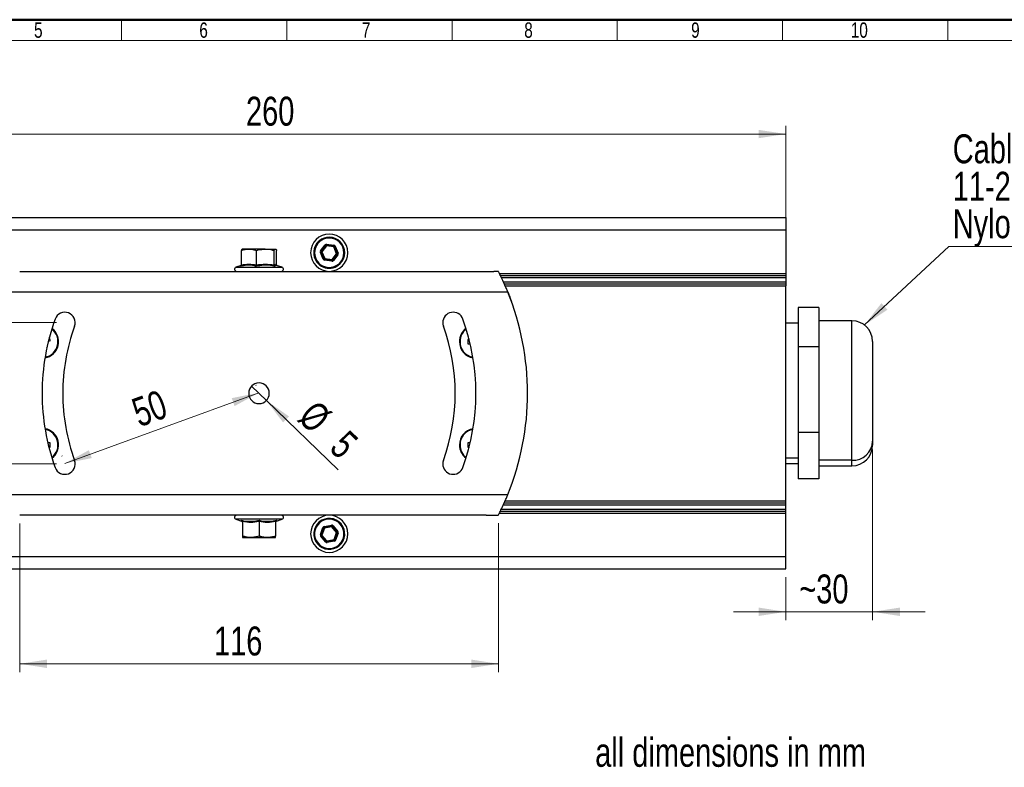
# Model space of a CAD drawing. Header units: millimetres. Extents: x 25 to 410, y 10 to 287.
# Tile 7 of 21: x 115 to 234, y 197 to 287. Entities that reach past the tile are written whole.
import ezdxf

# ---------------------------------------------------------------- set-up
doc = ezdxf.new("R2010")
doc.units = ezdxf.units.MM
doc.styles.add('SLDTEXTSTYLE0', font='TXT', dxfattribs={"width": 0.75})
doc.dimstyles.new('SLDDIMSTYLE0', dxfattribs={"dimtxt": 3.5, "dimasz": 3.302, "dimexe": 0, "dimexo": 0.0625, "dimgap": 0.875, "dimtad": 1, "dimlfac": 2, "dimrnd": 1e-09, "dimzin": 12, "dimdsep": 46, "dimtxsty": 'SLDTEXTSTYLE0', "dimsah": 1, "dimcen": 0.09, "dimadec": 0, "dimazin": 3, "dimtfac": 1, "dimtofl": 0, "dimtmove": 0, "dimatfit": 3, "dimfxl": 1, "dimfrac": 2, "dimtolj": 1, "dimtzin": 12, "dimarcsym": 0})
doc.dimstyles.new('SLDDIMSTYLE1', dxfattribs={"dimtxt": 3.5, "dimasz": 3.302, "dimexe": 0, "dimexo": 0.0625, "dimgap": 0.875, "dimtad": 1, "dimlfac": 2, "dimrnd": 1e-09, "dimzin": 12, "dimdsep": 46, "dimtxsty": 'SLDTEXTSTYLE0', "dimsah": 1, "dimcen": 0.09, "dimadec": 0, "dimazin": 3, "dimtfac": 1, "dimtmove": 0, "dimatfit": 0, "dimfxl": 1, "dimfrac": 2, "dimtolj": 1, "dimtzin": 12, "dimarcsym": 0})
doc.dimstyles.new('SLDDIMSTYLE2', dxfattribs={"dimtxt": 3.5, "dimasz": 3.302, "dimexe": 0, "dimexo": 0.0625, "dimgap": 0.875, "dimtad": 1, "dimdec": 0, "dimlfac": 2, "dimrnd": 1e-09, "dimzin": 12, "dimdsep": 46, "dimtxsty": 'SLDTEXTSTYLE0', "dimsah": 1, "dimcen": 0.09, "dimadec": 0, "dimazin": 3, "dimtfac": 1, "dimtdec": 0, "dimtofl": 0, "dimtmove": 0, "dimatfit": 3, "dimfxl": 1, "dimfrac": 2, "dimtolj": 1, "dimtzin": 12, "dimarcsym": 0})
doc.dimstyles.new('SLDDIMSTYLE3', dxfattribs={"dimtxt": 3.5, "dimasz": 3.302, "dimexe": 0, "dimexo": 0.0625, "dimgap": 0.875, "dimtad": 1, "dimdec": 0, "dimlfac": 2, "dimrnd": 1e-09, "dimzin": 12, "dimdsep": 46, "dimtxsty": 'SLDTEXTSTYLE0', "dimsah": 1, "dimcen": 0.09, "dimadec": 0, "dimazin": 3, "dimtfac": 1, "dimtdec": 0, "dimtmove": 0, "dimatfit": 0, "dimfxl": 1, "dimfrac": 2, "dimtolj": 1, "dimtzin": 12, "dimarcsym": 0})
doc.dimstyles.new('SLDDIMSTYLE4', dxfattribs={"dimtxt": 3.5, "dimasz": 3.302, "dimexe": 0, "dimexo": 0.0625, "dimgap": 0.875, "dimtad": 1, "dimlfac": 2, "dimrnd": 1e-09, "dimzin": 12, "dimdsep": 46, "dimtxsty": 'SLDTEXTSTYLE0', "dimblk1": 'NONE', "dimsah": 1, "dimcen": 0, "dimadec": 0, "dimazin": 3, "dimtfac": 1, "dimtmove": 0, "dimatfit": 3, "dimldrblk": 'NONE', "dimfxl": 1, "dimfrac": 2, "dimtolj": 1, "dimtzin": 12, "dimarcsym": 0})
doc.dimstyles.new('SLDDIMSTYLE5', dxfattribs={"dimtxt": 0.18, "dimasz": 3.302, "dimexe": 0, "dimexo": 0.0625, "dimgap": 0, "dimtad": 0, "dimtih": 1, "dimtoh": 1, "dimdec": 0, "dimrnd": 1e-09, "dimzin": 0, "dimdsep": 46, "dimtxsty": 'Standard', "dimsah": 1, "dimcen": 0.09, "dimadec": 0, "dimazin": 0, "dimtfac": 3.302, "dimtdec": 0, "dimtofl": 0, "dimtmove": 0, "dimatfit": 3, "dimfxl": 1, "dimfrac": 2, "dimtolj": 1, "dimtzin": 0, "dimarcsym": 0})

# ---------------------------------------------------------------- blocks, each defined once
blk = doc.blocks.new('_D_5')
at = {"color": 7, "linetype": 'Continuous', "lineweight": 0}
for p, q in [((78.01, 256.07), (78.01, 274.39)), ((208.01, 256.53), (208.01, 274.39)), ((78.01, 273.39), (208.01, 273.39))]:
    blk.add_line(p, q, dxfattribs=at)
at = {"color": 7, "linetype": 'Continuous', "lineweight": 18}
for points in [[(78.01, 273.39), (81.31, 272.88), (81.31, 273.89)], [(208.01, 273.39), (204.7, 273.89), (204.7, 272.88)]]:
    blk.add_solid(points, dxfattribs=at)
at = {"color": 7, "linetype": 'Continuous', "lineweight": 18, "insert": (142.68, 277.9), "char_height": 3.5, "attachment_point": 1, "style": 'SLDTEXTSTYLE0'}
blk.add_mtext('260', dxfattribs=at)
blk = doc.blocks.new('_D_6')
at = {"color": 7, "linetype": 'Continuous', "lineweight": 0}
for p, q in [((218.51, 235.23), (218.51, 214.6)), ((208.01, 219.78), (208.01, 214.6)), ((208.01, 215.6), (201.66, 215.6)), ((208.01, 215.6), (218.51, 215.6)), ((218.51, 215.6), (224.86, 215.6))]:
    blk.add_line(p, q, dxfattribs=at)
at = {"color": 7, "linetype": 'Continuous', "lineweight": 18}
for points in [[(208.01, 215.6), (204.7, 216.11), (204.7, 215.09)], [(218.51, 215.6), (221.81, 215.09), (221.81, 216.11)]]:
    blk.add_solid(points, dxfattribs=at)
at = {"color": 7, "linetype": 'Continuous', "lineweight": 18, "insert": (209.63, 220.11), "char_height": 3.5, "attachment_point": 1, "style": 'SLDTEXTSTYLE0'}
blk.add_mtext('~30', dxfattribs=at)
blk = doc.blocks.new('_D_7')
at = {"color": 7, "linetype": 'Continuous', "lineweight": 0}
for p, q in [((115.3, 226.28), (115.3, 208.31)), ((173.24, 226.33), (173.24, 208.31)), ((115.3, 209.31), (173.24, 209.31))]:
    blk.add_line(p, q, dxfattribs=at)
at = {"color": 7, "linetype": 'Continuous', "lineweight": 18}
for points in [[(115.3, 209.31), (118.6, 208.8), (118.6, 209.82)], [(173.24, 209.31), (169.94, 209.82), (169.94, 208.8)]]:
    blk.add_solid(points, dxfattribs=at)
at = {"color": 7, "linetype": 'Continuous', "lineweight": 18, "insert": (138.81, 213.82), "char_height": 3.5, "attachment_point": 1, "style": 'SLDTEXTSTYLE0'}
blk.add_mtext('116', dxfattribs=at)
blk = doc.blocks.new('_D_8')
at = {"color": 7, "linetype": 'Continuous', "lineweight": 0}
for p, q in [((107.32, 250.58), (107.32, 256.93)), ((119.76, 250.58), (106.32, 250.58)), ((107.32, 250.58), (107.32, 233.48)), ((119.76, 233.48), (106.32, 233.48)), ((107.32, 233.48), (107.32, 227.13))]:
    blk.add_line(p, q, dxfattribs=at)
at = {"color": 7, "linetype": 'Continuous', "lineweight": 18}
for points in [[(107.32, 250.58), (107.82, 253.88), (106.81, 253.88)], [(107.32, 233.48), (106.81, 230.18), (107.82, 230.18)]]:
    blk.add_solid(points, dxfattribs=at)
at = {"color": 7, "linetype": 'Continuous', "lineweight": 18, "insert": (102.8, 239.5), "char_height": 3.5, "attachment_point": 1, "rotation": 90, "style": 'SLDTEXTSTYLE0'}
blk.add_mtext('34', dxfattribs=at)
blk = doc.blocks.new('_D_9')
at = {"color": 7, "linetype": 'Continuous', "lineweight": 0}
for p, q in [((120.74, 233.54), (144.23, 242.09)), ((143.91, 242.97), (143.89, 243.03)), ((120.42, 234.42), (120.4, 234.48))]:
    blk.add_line(p, q, dxfattribs=at)
at = {"color": 7, "linetype": 'Continuous', "lineweight": 18}
for points in [[(144.23, 242.09), (140.96, 241.44), (141.3, 240.48)], [(120.74, 233.54), (124.02, 234.19), (123.67, 235.15)]]:
    blk.add_solid(points, dxfattribs=at)
at = {"color": 7, "linetype": 'Continuous', "lineweight": 18, "insert": (128.57, 241.19), "char_height": 3.5, "attachment_point": 1, "rotation": 20, "style": 'SLDTEXTSTYLE0'}
blk.add_mtext('50', dxfattribs=at)
blk = doc.blocks.new('_D_10')
at = {"color": 7, "linetype": 'Continuous', "lineweight": 0}
for q in [(143.36, 242.9), (153.82, 232.76)]:
    blk.add_line((145.15, 241.16), q, dxfattribs=at)
at = {"color": 7, "linetype": 'Continuous', "lineweight": 18}
blk.add_solid([(145.15, 241.16), (147.17, 238.5), (147.88, 239.23)], dxfattribs=at)
at = {"color": 7, "linetype": 'Continuous', "lineweight": 18, "char_height": 3.5, "attachment_point": 1, "rotation": 315.9192, "style": 'SLDTEXTSTYLE0'}
for s, insert in [('%%c', (151.24, 241.4)), ('5', (155.07, 237.76))]:
    blk.add_mtext(s, dxfattribs=dict(at, insert=insert))
blk = doc.blocks.new('_None')
blk = doc.blocks.new('SW_NOTE_0_3')
at = {"color": 0, "linetype": 'Continuous', "lineweight": 0}
blk.add_line((29.57, 0), (0, 0), dxfattribs=at)
at = {"color": 0, "linetype": 'Continuous', "lineweight": 0, "char_height": 3.5, "attachment_point": 1, "style": 'SLDTEXTSTYLE0'}
for s, insert in [('Cable Gland', (0.47, 13.58)), ('11-21mm', (0.47, 9.05)), ('Nylon', (0.47, 4.52))]:
    blk.add_mtext(s, dxfattribs=dict(at, insert=insert))

msp = doc.modelspace()

# ---------------------------------------------------------------- linework, layer by layer
at = {"color": 7, "linetype": 'Continuous', "lineweight": 50}
msp.add_line((25.0788, 287.2148), (410.0788, 287.2148), dxfattribs=at)
at = {"color": 7, "linetype": 'Continuous', "lineweight": 18}
for p, q in [((127.61, 287.1823), (127.61, 284.6823)), ((147.61, 287.1823), (147.61, 284.6823)), ((167.61, 287.1823), (167.61, 284.6823)), ((187.61, 287.1823), (187.61, 284.6823)), ((207.61, 287.1823), (207.61, 284.6823)), ((227.61, 287.1823), (227.61, 284.6823)), ((107.61, 284.6823), (127.61, 284.6823)), ((127.61, 284.6823), (167.61, 284.6823)), ((187.61, 284.6823), (167.61, 284.6823)), ((207.61, 284.6823), (187.61, 284.6823)), ((227.61, 284.6823), (207.61, 284.6823)), ((247.61, 284.6823), (227.61, 284.6823))]:
    msp.add_line(p, q, dxfattribs=at)
at = {"color": 7, "linetype": 'Continuous', "lineweight": 25}
for p, q in [((98.0055, 263.2791), (208.0055, 263.2791)), ((208.0055, 263.2791), (208.0055, 261.7791)), ((98.0055, 261.7791), (208.0055, 261.7791)), ((208.0055, 261.7791), (208.0055, 256.5291)), ((151.7099, 259.2686), (152.2553, 259.9781)), ((152.3346, 259.9172), (151.7891, 259.2077)), ((152.4138, 259.8562), (151.8684, 259.1468)), ((152.0396, 260.7621), (152.0778, 260.6696)), ((152.2553, 259.9781), (152.3346, 259.9172)), ((152.3346, 259.9172), (152.4138, 259.8562)), ((152.427, 259.9554), (152.4138, 259.8562)), ((153.301, 259.7386), (152.4138, 259.8562)), ((152.4401, 260.0545), (152.427, 259.9554)), ((153.3141, 259.8378), (152.427, 259.9554)), ((152.4401, 260.0545), (153.3272, 259.9369)), ((153.3141, 259.8378), (153.301, 259.7386)), ((153.301, 259.7386), (153.3934, 259.7768)), ((153.6427, 258.9115), (153.301, 259.7386)), ((153.3272, 259.9369), (153.3141, 259.8378)), ((153.4858, 259.815), (153.3934, 259.7768)), ((153.7351, 258.9497), (153.3934, 259.7768)), ((153.4858, 259.815), (153.8275, 258.9879)), ((142.1211, 257.5493), (142.1211, 259.3005)), ((143.0366, 259.4791), (142.2555, 259.4791)), ((145.0192, 259.4791), (143.0366, 259.4791)), ((143.952, 257.5493), (143.952, 259.3005)), ((145.0192, 259.4791), (146.2382, 259.4791)), ((146.0864, 257.5493), (146.0864, 259.3005)), ((146.39, 257.5493), (146.39, 259.3005)), ((151.6836, 259.0704), (151.776, 259.1086)), ((152.0253, 258.2433), (151.6836, 259.0704)), ((151.7099, 259.2686), (151.7891, 259.2077)), ((151.776, 259.1086), (151.8684, 259.1468)), ((151.776, 259.1086), (152.1177, 258.2815)), ((151.7891, 259.2077), (151.8684, 259.1468)), ((151.8684, 259.1468), (152.2101, 258.3197)), ((153.0973, 258.2021), (153.6427, 258.9115)), ((153.1765, 258.1411), (153.722, 258.8506)), ((153.8012, 258.7896), (153.2558, 258.0802)), ((153.7351, 258.9497), (153.6427, 258.9115)), ((153.6427, 258.9115), (153.722, 258.8506)), ((153.722, 258.8506), (153.8012, 258.7896)), ((153.7351, 258.9497), (153.8275, 258.9879)), ((142.1114, 257.4975), (141.47, 257.2641)), ((147.0411, 257.2641), (146.3844, 257.5031)), ((152.1177, 258.2815), (152.0253, 258.2433)), ((152.2101, 258.3197), (152.1177, 258.2815)), ((152.197, 258.2205), (152.1838, 258.1214)), ((153.071, 258.0038), (152.1838, 258.1214)), ((152.2101, 258.3197), (152.197, 258.2205)), ((152.197, 258.2205), (153.0841, 258.1029)), ((152.2101, 258.3197), (153.0973, 258.2021)), ((153.0841, 258.1029), (153.071, 258.0038)), ((153.0973, 258.2021), (153.0841, 258.1029)), ((153.0973, 258.2021), (153.1765, 258.1411)), ((153.1736, 258.0172), (153.1354, 258.1096)), ((153.1765, 258.1411), (153.2558, 258.0802)), ((153.4715, 257.2962), (153.4333, 257.3886)), ((115.2977, 256.7791), (171.7555, 256.7791)), ((171.7555, 256.7791), (172.6534, 256.7791)), ((173.4638, 256.2791), (208.0055, 256.2791)), ((208.0055, 256.5291), (208.0055, 256.2791)), ((208.0055, 256.2791), (208.0055, 256.0291)), ((173.9392, 255.2791), (208.0055, 255.2791)), ((208.0055, 256.0291), (208.0055, 255.5291)), ((208.0055, 255.5291), (208.0055, 255.2791)), ((208.0055, 255.2791), (208.0055, 255.0291)), ((208.0055, 229.0291), (208.0055, 255.0291)), ((174.3585, 254.2791), (114.1526, 254.2791)), ((212.0055, 252.3954), (209.5055, 252.3954)), ((209.5055, 252.3954), (209.5055, 247.6643)), ((212.0055, 252.3954), (212.0055, 247.6643)), ((209.5055, 250.5291), (208.0055, 250.5291)), ((216.0055, 250.8045), (212.0055, 250.8045)), ((118.7696, 248.3162), (119.021, 248.4201)), ((169.7218, 248.5366), (169.5133, 248.5366)), ((169.5133, 248.0216), (169.8124, 248.0216)), ((218.5055, 248.3045), (218.5055, 236.2325)), ((118.6224, 247.4604), (118.5684, 247.436)), ((118.6224, 247.4604), (118.5902, 247.5384)), ((212.0055, 247.6643), (209.5055, 247.6643)), ((209.5055, 247.6643), (209.5055, 237.2981)), ((212.0055, 247.6643), (212.0055, 237.2981)), ((212.0055, 237.2981), (209.5055, 237.2981)), ((209.5055, 237.2981), (209.5055, 231.6629)), ((212.0055, 237.2981), (212.0055, 231.6629)), ((118.9978, 236.0366), (118.6987, 236.0366)), ((169.8124, 236.0366), (169.5133, 236.0366)), ((218.5055, 236.2325), (218.5055, 235.7538)), ((118.7893, 235.5216), (118.9978, 235.5216)), ((169.5133, 235.5216), (169.7218, 235.5216)), ((208.0055, 233.5291), (209.5055, 233.5291)), ((216.0055, 233.9231), (212.0055, 233.9231)), ((212.0055, 233.2538), (216.0055, 233.2538)), ((212.0055, 231.6629), (209.5055, 231.6629)), ((114.1526, 229.7791), (174.3585, 229.7791)), ((173.9392, 228.7791), (208.0055, 228.7791)), ((208.0055, 228.7791), (208.0055, 229.0291)), ((208.0055, 228.5291), (208.0055, 228.7791)), ((173.4638, 227.7791), (208.0055, 227.7791)), ((208.0055, 228.0291), (208.0055, 228.5291)), ((208.0055, 227.7791), (208.0055, 228.0291)), ((208.0055, 227.5291), (208.0055, 227.7791)), ((171.7555, 227.2791), (115.2977, 227.2791)), ((141.47, 226.7942), (142.1485, 226.5473)), ((142.1555, 226.5665), (142.1558, 226.5617)), ((142.2555, 226.509), (142.2555, 224.7578)), ((144.2555, 226.509), (144.2555, 224.7578)), ((146.2555, 226.509), (146.2555, 224.7578)), ((146.3626, 226.5473), (147.0411, 226.7942)), ((151.5492, 226.4645), (151.6135, 226.388)), ((171.7555, 227.2791), (172.6534, 227.2791)), ((208.0055, 222.2791), (208.0055, 227.5291)), ((151.6864, 224.9413), (151.9918, 225.7825)), ((152.0858, 225.7483), (151.7804, 224.9072)), ((152.1798, 225.7142), (151.8744, 224.873)), ((151.9918, 225.7825), (152.0858, 225.7483)), ((152.0858, 225.7483), (152.1798, 225.7142)), ((152.1449, 225.9111), (153.0261, 226.0672)), ((152.1449, 225.9111), (152.1623, 225.8127)), ((153.0435, 225.9688), (152.1623, 225.8127)), ((152.1623, 225.8127), (152.1798, 225.7142)), ((153.0609, 225.8703), (152.1798, 225.7142)), ((153.0261, 226.0672), (153.0435, 225.9688)), ((153.0435, 225.9688), (153.0609, 225.8703)), ((153.0609, 225.8703), (153.1375, 225.9347)), ((153.6367, 225.1853), (153.0609, 225.8703)), ((153.214, 225.999), (153.1375, 225.9347)), ((153.7133, 225.2496), (153.1375, 225.9347)), ((153.214, 225.999), (153.7898, 225.3139)), ((153.3313, 224.3441), (153.6367, 225.1853)), ((153.7133, 225.2496), (153.6367, 225.1853)), ((153.6367, 225.1853), (153.7307, 225.1511)), ((153.7133, 225.2496), (153.7898, 225.3139)), ((142.2555, 224.5791), (143.2555, 224.5791)), ((143.2555, 224.5791), (145.2555, 224.5791)), ((145.2555, 224.5791), (146.2555, 224.5791)), ((151.6864, 224.9413), (151.7804, 224.9072)), ((151.7213, 224.7444), (151.7978, 224.8087)), ((152.297, 224.0593), (151.7213, 224.7444)), ((151.7804, 224.9072), (151.8744, 224.873)), ((151.7978, 224.8087), (151.8744, 224.873)), ((151.7978, 224.8087), (152.3736, 224.1236)), ((151.8744, 224.873), (152.4502, 224.188)), ((152.3736, 224.1236), (152.297, 224.0593)), ((152.4502, 224.188), (152.3736, 224.1236)), ((152.4502, 224.188), (153.3313, 224.3441)), ((152.4502, 224.188), (152.4676, 224.0895)), ((152.4676, 224.0895), (153.3488, 224.2456)), ((152.4676, 224.0895), (152.485, 223.991)), ((153.3662, 224.1471), (152.485, 223.991)), ((153.3313, 224.3441), (153.3488, 224.2456)), ((153.3313, 224.3441), (153.4253, 224.31)), ((153.3488, 224.2456), (153.3662, 224.1471)), ((153.46, 224.191), (153.3957, 224.2675)), ((153.4253, 224.31), (153.7307, 225.1511)), ((153.4253, 224.31), (153.5193, 224.2758)), ((153.8247, 225.117), (153.5193, 224.2758)), ((153.7307, 225.1511), (153.8247, 225.117)), ((153.9619, 223.5938), (153.8976, 223.6703)), ((98.0055, 222.2791), (208.0055, 222.2791)), ((208.0055, 220.7791), (208.0055, 222.2791)), ((98.0055, 220.7791), (208.0055, 220.7791))]:
    msp.add_line(p, q, dxfattribs=at)
at = {"color": 8, "linetype": 'Continuous', "lineweight": 25}
for p, q in [((141.47, 257.2641), (145.3192, 257.2641)), ((145.3192, 257.2641), (147.0411, 257.2641)), ((173.3411, 256.5291), (208.0055, 256.5291)), ((173.584, 256.0291), (208.0055, 256.0291)), ((173.8164, 255.5291), (208.0055, 255.5291)), ((174.0423, 255.0291), (208.0055, 255.0291)), ((216.0055, 233.9231), (216.0055, 250.8045)), ((209.5055, 234.1775), (208.0055, 234.1775)), ((216.0055, 233.2538), (216.0055, 233.9231)), ((174.0424, 229.0291), (208.0055, 229.0291)), ((173.584, 228.0291), (208.0055, 228.0291)), ((173.8164, 228.5291), (208.0055, 228.5291)), ((147.0411, 226.7942), (141.47, 226.7942)), ((173.3411, 227.5291), (208.0055, 227.5291))]:
    msp.add_line(p, q, dxfattribs=at)
at = {"color": 7, "linetype": 'Continuous', "lineweight": 25}
for centre, radius, start, end in [((152.7555, 259.0291), 2.25, 90, 270), ((152.7555, 259.0291), 2.25, 270, 90), ((152.7555, 259.0291), 1.875, 112.448281, 292.448281), ((152.7555, 259.0291), 1.775, 112.448281, 292.448281), ((152.7555, 259.0291), 1.875, 292.448281, 112.448281), ((152.7555, 259.0291), 1.775, 292.448281, 112.448281), ((152.4138, 259.8562), 0.2, 82.448281, 142.448281), ((152.4138, 259.8562), 0.1, 112.448281, 142.448281), ((152.4138, 259.8562), 0.1, 82.448281, 112.448281), ((153.301, 259.7386), 0.1, 22.448281, 82.448281), ((153.301, 259.7386), 0.2, 22.448281, 82.448281), ((151.8684, 259.1468), 0.2, 142.448281, 202.448281), ((151.8684, 259.1468), 0.1, 142.448281, 202.448281), ((153.6427, 258.9115), 0.1, 322.448281, 22.448281), ((153.6427, 258.9115), 0.2, 322.448281, 22.448281), ((152.2101, 258.3197), 0.2, 202.448281, 262.448281), ((152.2101, 258.3197), 0.1, 202.448281, 262.448281), ((153.0973, 258.2021), 0.2, 262.448281, 292.448281), ((153.0973, 258.2021), 0.1, 262.448281, 292.448281), ((153.0973, 258.2021), 0.1, 292.448281, 322.448281), ((153.0973, 258.2021), 0.2, 292.448281, 322.448281), ((141.5555, 257.0291), 0.25, 110, 270), ((146.9555, 257.0291), 0.25, 270, 70), ((144.2555, 242.0291), 32.5, 337.856779, 22.143221), ((120.7632, 250.5796), 1.25, 340, 160), ((167.7479, 250.5796), 1.25, 20, 180), ((144.2555, 242.0291), 26.25, 160, 180), ((167.7479, 250.5796), 1.25, 180, 200), ((144.2555, 242.0291), 26.25, 340, 20), ((216.0055, 248.3045), 2.5, 0, 90), ((118.0055, 248.2791), 2, 280.121079, 53.093926), ((144.2555, 242.0291), 23.75, 160, 180), ((144.2555, 242.0291), 23.75, 340, 20), ((170.5055, 248.2791), 2, 126.906074, 180), ((112.2811, 245.914), 7.1907, 20.396031, 23.33288), ((170.5055, 248.2791), 2, 180, 259.878921), ((176.699, 248.2791), 7.1903, 177.947687, 182.052313), ((144.2555, 242.0291), 1.25, 0, 180), ((144.2555, 242.0291), 26.25, 180, 200), ((144.2555, 242.0291), 23.75, 180, 200), ((144.2555, 242.0291), 1.25, 180, 0), ((118.0055, 235.7791), 2, 306.906074, 79.878921), ((170.5055, 235.7791), 2, 100.121079, 180), ((111.8121, 235.7791), 7.1903, 357.947687, 2.052313), ((176.699, 235.7791), 7.1903, 177.947687, 182.052313), ((216.0973, 236.3317), 2.4103, 267.819593, 357.639459), ((170.5055, 235.7791), 2, 180, 233.093926), ((216.0055, 235.7538), 2.5, 270, 0), ((120.7632, 233.4786), 1.25, 200, 20), ((167.7479, 233.4786), 1.25, 160, 180), ((167.7479, 233.4786), 1.25, 180, 340), ((141.5555, 227.0291), 0.25, 90, 250), ((142.1056, 226.404), 0.15, 8.010813, 73.07766), ((146.4055, 226.404), 0.15, 107.263538, 171.961094), ((146.9555, 227.0291), 0.25, 290, 90), ((152.7555, 225.0291), 2.25, 90, 270), ((152.7555, 225.0291), 1.875, 130.04623, 310.04623), ((152.7555, 225.0291), 1.775, 130.04623, 310.04623), ((152.7555, 225.0291), 1.875, 310.04623, 130.04623), ((152.7555, 225.0291), 1.775, 310.04623, 130.04623), ((152.7555, 225.0291), 2.25, 270, 90), ((152.1798, 225.7142), 0.2, 100.04623, 160.04623), ((152.1798, 225.7142), 0.1, 130.04623, 160.04623), ((152.1798, 225.7142), 0.1, 100.04623, 130.04623), ((153.0609, 225.8703), 0.2, 40.04623, 100.04623), ((153.0609, 225.8703), 0.1, 40.04623, 100.04623), ((153.6367, 225.1853), 0.1, 340.04623, 40.04623), ((153.6367, 225.1853), 0.2, 340.04623, 40.04623), ((151.8744, 224.873), 0.2, 160.04623, 220.04623), ((151.8744, 224.873), 0.1, 160.04623, 220.04623), ((152.4502, 224.188), 0.2, 220.04623, 280.04623), ((152.4502, 224.188), 0.1, 220.04623, 280.04623), ((153.3313, 224.3441), 0.1, 280.04623, 310.04623), ((153.3313, 224.3441), 0.2, 280.04623, 310.04623), ((153.3313, 224.3441), 0.1, 310.04623, 340.04623), ((153.3313, 224.3441), 0.2, 310.04623, 340.04623)]:
    msp.add_arc(centre, radius, start, end, dxfattribs=at)
at = {"color": 8, "linetype": 'Continuous', "lineweight": 25}
for centre, start, end in [((118.0055, 248.2791), 280.898733, 52.316271), ((170.5055, 248.2791), 127.683729, 180), ((170.5055, 248.2791), 180, 259.101267), ((118.0055, 235.7791), 307.683729, 79.101267), ((170.5055, 235.7791), 100.898733, 180), ((170.5055, 235.7791), 180, 232.316271)]:
    msp.add_arc(centre, 1.9267, start, end, dxfattribs=at)
at = {"color": 7, "linetype": 'Continuous', "lineweight": 25}
for points, knots in [([(142.1211, 259.3005), (142.2698, 259.3504), (142.5699, 259.4512), (142.8801, 259.4698), (143.0366, 259.4791)], [0, 0, 0, 0, 0.49545796, 1, 1, 1, 1]), ([(142.2729, 259.4791), (142.2693, 259.4789), (142.2421, 259.4773), (142.1907, 259.4383), (142.1445, 259.3467), (142.1211, 259.3005)], [0, 0, 0, 0, 0.07004739, 0.53076243, 1, 1, 1, 1]), ([(143.0366, 259.4791), (143.0583, 259.4789), (143.2226, 259.4773), (143.5324, 259.4383), (143.8113, 259.3467), (143.952, 259.3005)], [0, 0, 0, 0, 0.07004739, 0.53076243, 1, 1, 1, 1]), ([(143.952, 259.3005), (144.0206, 259.3213), (144.3679, 259.4269), (144.7292, 259.4559), (145.0192, 259.4791)], [0, 0, 0, 0, 0.1972242, 1, 1, 1, 1]), ([(145.0192, 259.4791), (145.0991, 259.4774), (145.4601, 259.4693), (145.8122, 259.3744), (146.0864, 259.3005)], [0, 0, 0, 0, 0.22104608, 1, 1, 1, 1]), ([(146.0864, 259.3005), (146.1111, 259.3504), (146.1608, 259.4512), (146.2123, 259.4698), (146.2382, 259.4791)], [0, 0, 0, 0, 0.49545796, 1, 1, 1, 1]), ([(146.2382, 259.4791), (146.2418, 259.4789), (146.269, 259.4773), (146.3204, 259.4383), (146.3666, 259.3467), (146.39, 259.3005)], [0, 0, 0, 0, 0.07004739, 0.53076243, 1, 1, 1, 1]), ([(142.0085, 257.393), (142.009, 257.3932), (142.0253, 257.3997), (142.0559, 257.4173), (142.0915, 257.4543), (142.1161, 257.4996), (142.1195, 257.5327), (142.1211, 257.5493)], [0, 0, 0, 0, 0.0086674, 0.26763263, 0.5286616, 0.76384614, 1, 1, 1, 1]), ([(143.936, 257.393), (143.8585, 257.4102), (143.4695, 257.4965), (142.8204, 257.5507), (142.2557, 257.441), (142.0085, 257.393)], [0, 0, 0, 0, 0.12276162, 0.61591959, 1, 1, 1, 1]), ([(142.1211, 257.5493), (142.4215, 257.6016), (143.0316, 257.7079), (143.6421, 257.6027), (143.952, 257.5493)], [0, 0, 0, 0, 0.49218419, 1, 1, 1, 1]), ([(143.952, 257.5493), (143.9518, 257.5327), (143.9513, 257.4996), (143.9478, 257.4543), (143.9428, 257.4173), (143.9384, 257.3997), (143.9361, 257.3932), (143.936, 257.393)], [0, 0, 0, 0, 0.23615386, 0.4713384, 0.73236737, 0.9913326, 1, 1, 1, 1]), ([(146.1831, 257.393), (146.0917, 257.4102), (145.6334, 257.4965), (144.8727, 257.5507), (144.2213, 257.441), (143.936, 257.393)], [0, 0, 0, 0, 0.12276162, 0.61591959, 1, 1, 1, 1]), ([(143.952, 257.5493), (144.3021, 257.6016), (145.0135, 257.7079), (145.7251, 257.6027), (146.0864, 257.5493)], [0, 0, 0, 0, 0.49218419, 1, 1, 1, 1]), ([(146.0864, 257.5493), (146.1362, 257.6016), (146.2374, 257.7079), (146.3386, 257.6027), (146.39, 257.5493)], [0, 0, 0, 0, 0.49218419, 1, 1, 1, 1]), ([(146.0864, 257.5493), (146.0879, 257.5327), (146.0908, 257.4996), (146.1119, 257.4543), (146.1424, 257.4173), (146.1687, 257.3997), (146.1826, 257.3932), (146.1831, 257.393)], [0, 0, 0, 0, 0.23615386, 0.4713384, 0.73236737, 0.9913326, 1, 1, 1, 1]), ([(146.39, 257.5493), (146.3905, 257.5322), (146.3911, 257.5139), (146.3991, 257.4985), (146.3996, 257.4975)], [0, 0, 0, 0, 0.935955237, 1, 1, 1, 1]), ([(173.2413, 256.7286), (173.2357, 256.7352), (173.2246, 256.7483), (173.1677, 256.766), (173.0536, 256.7771), (172.8656, 256.7793), (172.7242, 256.7792), (172.6534, 256.7791)], [0, 0, 0, 0, 0.12475555, 0.25069336, 0.50012677, 0.74961236, 1, 1, 1, 1]), ([(174.3585, 254.2791), (174.3011, 254.4186), (174.2023, 254.6584), (174.0909, 254.9181), (174.0347, 255.0468), (174.0185, 255.0836), (173.8984, 255.3565), (173.6718, 255.8543), (173.3791, 256.4565), (173.2872, 256.6379), (173.2413, 256.7286)], [0, 0, 0, 0, 0.12549427, 0.21580854, 0.24022237, 0.24723833, 0.2507934, 0.50071998, 0.75039335, 1, 1, 1, 1]), ([(174.3164, 254.3806), (174.3546, 254.2875), (174.4451, 254.0673), (174.6457, 253.5555), (174.7931, 253.1499), (174.8668, 252.9471)], [0, 0, 0, 0, 0.26796119, 0.63387982, 1, 1, 1, 1]), ([(173.2413, 227.3297), (173.2872, 227.4203), (173.379, 227.6016), (173.6717, 228.2036), (173.8968, 228.6982), (174.0131, 228.9625), (174.0172, 228.9718), (174.0323, 229.006), (174.0891, 229.1359), (174.2014, 229.3976), (174.3011, 229.6399), (174.3585, 229.7791)], [0, 0, 0, 0, 0.249411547, 0.499283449, 0.749048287, 0.749348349, 0.751652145, 0.757998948, 0.78192061, 0.874631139, 1, 1, 1, 1]), ([(142.15, 226.6653), (142.2357, 226.6481), (142.6658, 226.5618), (143.3791, 226.5076), (143.9887, 226.6173), (144.2555, 226.6653)], [0, 0, 0, 0, 0.12276162, 0.61591959, 1, 1, 1, 1]), ([(142.2555, 226.509), (142.254, 226.5256), (142.2508, 226.5587), (142.2277, 226.604), (142.1944, 226.641), (142.1657, 226.6586), (142.1505, 226.6651), (142.15, 226.6653)], [0, 0, 0, 0, 0.236153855, 0.4713384, 0.73236737, 0.991332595, 1, 1, 1, 1]), ([(144.2555, 226.509), (143.9275, 226.4567), (143.261, 226.3504), (142.5942, 226.4556), (142.2555, 226.509)], [0, 0, 0, 0, 0.49218419, 1, 1, 1, 1]), ([(144.2555, 226.6653), (144.3404, 226.6481), (144.7661, 226.5618), (145.4757, 226.5076), (146.0915, 226.6173), (146.3611, 226.6653)], [0, 0, 0, 0, 0.12276162, 0.61591959, 1, 1, 1, 1]), ([(144.2555, 226.6653), (144.2555, 226.6651), (144.2555, 226.6586), (144.2555, 226.641), (144.2555, 226.604), (144.2555, 226.5587), (144.2555, 226.5256), (144.2555, 226.509)], [0, 0, 0, 0, 0.0086674, 0.26763263, 0.5286616, 0.76384614, 1, 1, 1, 1]), ([(146.2555, 226.509), (145.9275, 226.4567), (145.261, 226.3504), (144.5942, 226.4556), (144.2555, 226.509)], [0, 0, 0, 0, 0.49218419, 1, 1, 1, 1]), ([(146.3611, 226.6653), (146.3606, 226.6651), (146.3454, 226.6586), (146.3166, 226.641), (146.2834, 226.604), (146.2603, 226.5587), (146.2571, 226.5256), (146.2555, 226.509)], [0, 0, 0, 0, 0.0086674, 0.26763263, 0.5286616, 0.76384614, 1, 1, 1, 1]), ([(172.6534, 227.2791), (172.724, 227.2791), (172.8653, 227.279), (173.0533, 227.2812), (173.1675, 227.2922), (173.2245, 227.31), (173.2357, 227.3231), (173.2413, 227.3297)], [0, 0, 0, 0, 0.2498352, 0.49938004, 0.74893548, 0.87504611, 1, 1, 1, 1]), ([(143.2555, 224.5791), (143.2319, 224.5794), (143.0524, 224.581), (142.7139, 224.62), (142.4093, 224.7116), (142.2555, 224.7578)], [0, 0, 0, 0, 0.07004739, 0.53076243, 1, 1, 1, 1]), ([(142.2555, 224.7578), (142.2555, 224.737), (142.2555, 224.6314), (142.2555, 224.6024), (142.2555, 224.5791)], [0, 0, 0, 0, 0.1972242, 1, 1, 1, 1]), ([(144.2555, 224.7578), (144.0931, 224.7079), (143.7654, 224.6071), (143.4265, 224.5885), (143.2555, 224.5791)], [0, 0, 0, 0, 0.49545796, 1, 1, 1, 1]), ([(145.2555, 224.5791), (145.2319, 224.5794), (145.0524, 224.581), (144.7139, 224.62), (144.4093, 224.7116), (144.2555, 224.7578)], [0, 0, 0, 0, 0.07004739, 0.53076243, 1, 1, 1, 1]), ([(146.2555, 224.7578), (146.0931, 224.7079), (145.7654, 224.6071), (145.4265, 224.5885), (145.2555, 224.5791)], [0, 0, 0, 0, 0.495457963, 1, 1, 1, 1]), ([(146.2555, 224.5791), (146.2555, 224.6024), (146.2555, 224.6314), (146.2555, 224.737), (146.2555, 224.7578)], [0, 0, 0, 0, 0.8027758, 1, 1, 1, 1])]:
    msp.add_open_spline(points, degree=3, knots=knots, dxfattribs=at)
at = {"color": 8, "linetype": 'Continuous', "lineweight": 25}
for points, knots in [([(142.0085, 257.393), (142.0223, 257.4113), (142.0659, 257.4686), (142.1077, 257.4735), (142.1362, 257.4768)], [0, 0, 0, 0, 0.3184192, 1, 1, 1, 1]), ([(146.3749, 257.4768), (146.3493, 257.493), (146.281, 257.5362), (146.2207, 257.4481), (146.1831, 257.393)], [0, 0, 0, 0, 0.37493566, 1, 1, 1, 1]), ([(142.1558, 226.5617), (142.156, 226.5573), (142.1576, 226.5315), (142.1534, 226.6046), (142.15, 226.6653)], [0, 0, 0, 0, 0.17021359, 1, 1, 1, 1]), ([(146.3611, 226.6653), (146.3602, 226.6474), (146.3564, 226.5747), (146.356, 226.57), (146.3556, 226.5665)], [0, 0, 0, 0, 0.24551416, 1, 1, 1, 1])]:
    msp.add_open_spline(points, degree=3, knots=knots, dxfattribs=at)

# ---------------------------------------------------------------- block references
at = {"color": 7, "linetype": 'Continuous', "lineweight": 0}
msp.add_blockref('SW_NOTE_0_3', (227.7285, 259.7673), dxfattribs=at)

# ---------------------------------------------------------------- texts
at = {"color": 7, "linetype": 'Continuous', "lineweight": 0, "attachment_point": 1, "style": 'SLDTEXTSTYLE0'}
for s, insert, char_height in [('5', (117.0349, 286.8809), 1.8521), ('6', (137.0349, 286.8809), 1.8521), ('7', (156.694, 286.8809), 1.8521), ('8', (176.3493, 286.8809), 1.8521), ('9', (196.5435, 286.8809), 1.8521), ('10', (215.8605, 286.8809), 1.85208), ('all dimensions in mm', (184.9359, 200.3534), 3.5)]:
    msp.add_mtext(s, dxfattribs=dict(at, insert=insert, char_height=char_height))

# ---------------------------------------------------------------- dimensions: what is measured, and where the dimension line sits
at = {"color": 7, "linetype": 'Continuous', "lineweight": 18}
for base, p1, p2, dimstyle, picture, middle in [((208.0055, 273.3856), (78.0055, 255.0733), (208.0055, 255.5291), 'SLDDIMSTYLE0', '_D_5', (146.5555, 273.3856)), ((173.2413, 209.3108), (115.2952, 227.2796), (173.2413, 227.3297), 'SLDDIMSTYLE2', '_D_7', (142.6893, 209.3108))]:
    dim = msp.add_linear_dim(base=base, p1=p1, p2=p2, dimstyle=dimstyle, dxfattribs=at)
    dim.commit()
    dim.dimension.update_dxf_attribs({"geometry": picture, "text_midpoint": middle, "dimtype": 160})
for base, p1, p2, angle, dimstyle, picture, middle in [((107.3161, 233.4786), (120.7632, 250.5796), (120.7632, 233.4786), 90, 'SLDDIMSTYLE3', '_D_8', (107.3161, 242.083)), ((144.2338, 242.089), (120.7632, 233.4786), (144.2555, 242.0291), 20, 'SLDDIMSTYLE0', '_D_9', (132.5455, 237.8348))]:
    dim = msp.add_linear_dim(base=base, p1=p1, p2=p2, angle=angle, dimstyle=dimstyle, dxfattribs=at)
    dim.commit()
    dim.dimension.update_dxf_attribs({"geometry": picture, "text_midpoint": middle, "dimtype": 160})
dim = msp.add_diameter_dim_2p(p1=(143.3576, 242.8987), p2=(145.1535, 241.1596), dimstyle='SLDDIMSTYLE4', dxfattribs=at)
dim.commit()
dim.dimension.update_dxf_attribs({"geometry": '_D_10', "text_midpoint": (151.2725, 235.2338), "dimtype": 163})
dim = msp.add_linear_dim(base=(218.5055, 215.6026), p1=(208.0055, 220.7791), p2=(218.5055, 236.2325), text='~30', dimstyle='SLDDIMSTYLE1', dxfattribs=at)
dim.commit()
dim.dimension.update_dxf_attribs({"geometry": '_D_6', "text_midpoint": (213.6316, 215.6026), "dimtype": 160})

# ---------------------------------------------------------------- leaders
at = {"color": 7, "linetype": 'Continuous', "lineweight": 0}
msp.add_leader([(217.522, 250.2921), (227.7285, 259.7673)], dimstyle='SLDDIMSTYLE5', dxfattribs=at)

doc.saveas('drawing.dxf')
